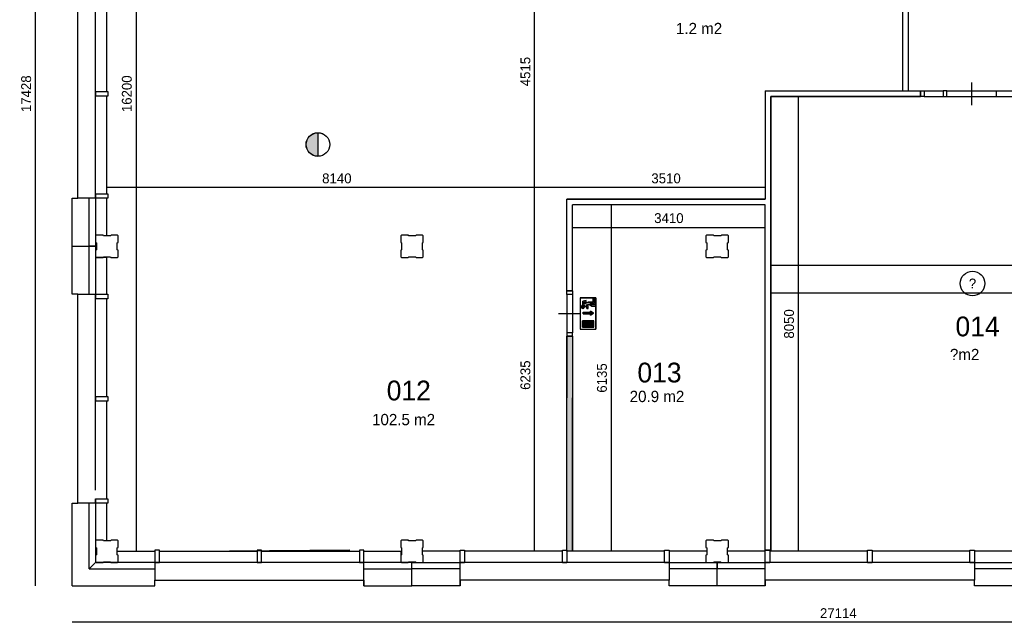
# Model space of a CAD drawing. Extents: x -1826 to 147704, y -44576 to 60962.
# Tile 1 of 75: x 74750 to 92171, y -39124 to -28454. Entities that reach past the tile are written whole.
import ezdxf

# ---------------------------------------------------------------- set-up
doc = ezdxf.new("R2010")
doc.units = 0
doc.header["$MEASUREMENT"] = 0
doc.header["$PDMODE"] = 35
doc.header["$PDSIZE"] = -0.5
doc.layers.get('0').update_dxf_attribs({"linetype": 'CONTINUOUS'})
doc.layers.get('DEFPOINTS').update_dxf_attribs({"linetype": 'CONTINUOUS'})
for name, color, linetype in [('AA$1A---_ARCEER', 252, 'CONTINUOUS'), ('AL21----_BUITENWAND', 252, 'CONTINUOUS'), ('AL22----_BINNENWAND', 252, 'CONTINUOUS'), ('AL31----_BUITENKOZIJN', 252, 'CONTINUOUS'), ('AL32----_BINNENKOZIJN', 252, 'CONTINUOUS'), ('AM$1A---_MAATVOERING', 252, 'CONTINUOUS'), ('Betonpalen', 252, 'CONTINUOUS'), ('Brandweer', 252, 'CONTINUOUS'), ('brandweer NIEUW', 252, 'CONTINUOUS'), ('LAYER01', 252, 'CONTINUOUS'), ('M2', 252, 'CONTINUOUS')]:
    doc.layers.add(name, color=color, linetype=linetype)
doc.styles.add('B-01', font='b-gbp')
doc.dimstyles.new('BBA_STAND', dxfattribs={"dimtxt": 175, "dimasz": 1, "dimexe": 1, "dimexo": 0.001, "dimgap": 75, "dimtad": 1, "dimdec": 0, "dimzin": 0, "dimdsep": 46, "dimtxsty": 'B-01', "dimblk": 'NONE', "dimblk1": 'PIJL1', "dimblk2": 'NONE', "dimcen": 1, "dimse1": 1, "dimse2": 1, "dimclrd": 256, "dimclre": 256, "dimclrt": 256, "dimadec": 4, "dimazin": 0, "dimtfac": 1, "dimtdec": 0, "dimtmove": 0, "dimatfit": 2, "dimldrblk": 'PIJL1', "dimfxl": 1, "dimtfillclr": 256, "dimtolj": 1, "dimtzin": 0, "dimarcsym": 0})

# ---------------------------------------------------------------- blocks, each defined once
blk = doc.blocks.new('*D31')
at = {"layer": 'AM$1A---_MAATVOERING', "lineweight": -2, "transparency": 16777216}
blk.add_line((102791, -39124), (75677, -39124), dxfattribs=at)
at = {"layer": 'DEFPOINTS', "color": 0, "transparency": 16777216}
for p in [(75677, -38480), (102791, -38480), (75677, -39124)]:
    blk.add_point(p, dxfattribs=at)
at = {"layer": 'AM$1A---_MAATVOERING', "transparency": 16777216, "insert": (89234, -38962), "char_height": 175, "attachment_point": 5, "style": 'B-01'}
blk.add_mtext('\\A1;27114', dxfattribs=at)
blk = doc.blocks.new('_None')
blk = doc.blocks.new('PIJL1')
at = {"color": 1, "linetype": 'ByBlock'}
blk.add_line((0, 83), (0, -83), dxfattribs=at)
blk.add_solid([(-100, 17), (-100, -17), (0, 0)], dxfattribs=at)
blk = doc.blocks.new('*D32')
at = {"layer": 'AM$1A---_MAATVOERING', "lineweight": -2, "transparency": 16777216}
blk.add_line((75027, -38480), (75027, -21052), dxfattribs=at)
at = {"layer": 'DEFPOINTS', "color": 0, "transparency": 16777216}
for p in [(75027, -21052), (75677, -21052), (75677, -38480)]:
    blk.add_point(p, dxfattribs=at)
at = {"layer": 'AM$1A---_MAATVOERING', "transparency": 16777216, "insert": (74865, -29766), "char_height": 175, "attachment_point": 5, "rotation": 90, "style": 'B-01'}
blk.add_mtext('\\A1;17428', dxfattribs=at)
blk = doc.blocks.new('*D160')
at = {"layer": 'AM$1A---_MAATVOERING', "lineweight": -2, "transparency": 16777216}
blk.add_line((88525, -29816), (88525, -37866), dxfattribs=at)
at = {"layer": 'DEFPOINTS', "color": 0, "transparency": 16777216}
for p in [(88317, -29816), (88396, -37866), (88525, -37866)]:
    blk.add_point(p, dxfattribs=at)
at = {"layer": 'AM$1A---_MAATVOERING', "transparency": 16777216, "insert": (88363, -33841), "char_height": 175, "attachment_point": 5, "rotation": 90, "style": 'B-01'}
blk.add_mtext('\\A1;8050', dxfattribs=at)
blk = doc.blocks.new('*D161')
at = {"layer": 'AM$1A---_MAATVOERING', "lineweight": -2, "transparency": 16777216}
blk.add_line((88041, -32798), (100541, -32798), dxfattribs=at)
at = {"layer": 'DEFPOINTS', "color": 0, "transparency": 16777216}
for p in [(88041, -32298), (100541, -32422), (100541, -32798)]:
    blk.add_point(p, dxfattribs=at)
at = {"layer": 'AM$1A---_MAATVOERING', "transparency": 16777216, "insert": (94291, -32635), "char_height": 175, "attachment_point": 5, "style": 'B-01'}
blk.add_mtext('\\A1;12500', dxfattribs=at)
blk = doc.blocks.new('*D162')
at = {"layer": 'AM$1A---_MAATVOERING', "lineweight": -2, "transparency": 16777216}
blk.add_line((84531, -32131), (87940, -32131), dxfattribs=at)
at = {"layer": 'DEFPOINTS', "color": 0, "transparency": 16777216}
for p in [(84531, -31731), (87940, -31731), (87940, -32131)]:
    blk.add_point(p, dxfattribs=at)
at = {"layer": 'AM$1A---_MAATVOERING', "transparency": 16777216, "insert": (86236, -31969), "char_height": 175, "attachment_point": 5, "style": 'B-01'}
blk.add_mtext('\\A1;3410', dxfattribs=at)
blk = doc.blocks.new('*D163')
at = {"layer": 'AM$1A---_MAATVOERING', "lineweight": -2, "transparency": 16777216}
blk.add_line((85214, -31731), (85214, -37866), dxfattribs=at)
at = {"layer": 'DEFPOINTS', "color": 0, "transparency": 16777216}
for p in [(85084, -31731), (85084, -37866), (85214, -37866)]:
    blk.add_point(p, dxfattribs=at)
at = {"layer": 'AM$1A---_MAATVOERING', "transparency": 16777216, "insert": (85052, -34798), "char_height": 175, "attachment_point": 5, "rotation": 90, "style": 'B-01'}
blk.add_mtext('\\A1;6135', dxfattribs=at)
blk = doc.blocks.new('*D164')
at = {"layer": 'AM$1A---_MAATVOERING', "lineweight": -2, "transparency": 16777216}
blk.add_line((83860, -37866), (83860, -31631), dxfattribs=at)
at = {"layer": 'DEFPOINTS', "color": 0, "transparency": 16777216}
for p in [(83860, -31631), (84431, -31631), (84351, -37866)]:
    blk.add_point(p, dxfattribs=at)
at = {"layer": 'AM$1A---_MAATVOERING', "transparency": 16777216, "insert": (83698, -34748), "char_height": 175, "attachment_point": 5, "rotation": 90, "style": 'B-01'}
blk.add_mtext('\\A1;6235', dxfattribs=at)
blk = doc.blocks.new('*D165')
at = {"layer": 'AM$1A---_MAATVOERING', "lineweight": -2, "transparency": 16777216}
blk.add_line((83860, -31631), (83860, -27116), dxfattribs=at)
at = {"layer": 'DEFPOINTS', "color": 0, "transparency": 16777216}
for p in [(83772, -27116), (83860, -27116), (84431, -31631)]:
    blk.add_point(p, dxfattribs=at)
at = {"layer": 'AM$1A---_MAATVOERING', "transparency": 16777216, "insert": (83698, -29373), "char_height": 175, "attachment_point": 5, "rotation": 90, "style": 'B-01'}
blk.add_mtext('\\A1;4515', dxfattribs=at)
blk = doc.blocks.new('*D166')
at = {"layer": 'AM$1A---_MAATVOERING', "lineweight": -2, "transparency": 16777216}
blk.add_line((87941, -31427), (84431, -31427), dxfattribs=at)
at = {"layer": 'DEFPOINTS', "color": 0, "transparency": 16777216}
for p in [(84431, -31427), (84431, -31631), (87941, -31631)]:
    blk.add_point(p, dxfattribs=at)
at = {"layer": 'AM$1A---_MAATVOERING', "transparency": 16777216, "insert": (86186, -31265), "char_height": 175, "attachment_point": 5, "style": 'B-01'}
blk.add_mtext('\\A1;3510', dxfattribs=at)
blk = doc.blocks.new('*D167')
at = {"layer": 'AM$1A---_MAATVOERING', "lineweight": -2, "transparency": 16777216}
blk.add_line((84431, -31427), (76291, -31427), dxfattribs=at)
at = {"layer": 'DEFPOINTS', "color": 0, "transparency": 16777216}
for p in [(76291, -31427), (84431, -31631), (76291, -31747)]:
    blk.add_point(p, dxfattribs=at)
at = {"layer": 'AM$1A---_MAATVOERING', "transparency": 16777216, "insert": (80361, -31265), "char_height": 175, "attachment_point": 5, "style": 'B-01'}
blk.add_mtext('\\A1;8140', dxfattribs=at)
blk = doc.blocks.new('*D169')
at = {"layer": 'AM$1A---_MAATVOERING', "lineweight": -2, "transparency": 16777216}
blk.add_line((76808, -21666), (76808, -37866), dxfattribs=at)
at = {"layer": 'DEFPOINTS', "color": 0, "transparency": 16777216}
for p in [(76825, -21666), (76808, -37866), (76808, -37866)]:
    blk.add_point(p, dxfattribs=at)
at = {"layer": 'AM$1A---_MAATVOERING', "transparency": 16777216, "insert": (76646, -29766), "char_height": 175, "attachment_point": 5, "rotation": 90, "style": 'B-01'}
blk.add_mtext('\\A1;16200', dxfattribs=at)
blk = doc.blocks.new('*D255')
at = {"layer": 'AA$1A---_ARCEER', "lineweight": -2, "transparency": 16777216}
blk.add_line((88041, -33288), (95175, -33288), dxfattribs=at)
at = {"layer": 'DEFPOINTS', "color": 0, "transparency": 16777216}
for p in [(88041, -33288), (95175, -33288), (95175, -33288)]:
    blk.add_point(p, dxfattribs=at)
at = {"layer": 'AA$1A---_ARCEER', "transparency": 16777216, "insert": (91608, -33126), "char_height": 175, "attachment_point": 5, "style": 'B-01'}
blk.add_mtext('\\A1;?', dxfattribs=at)

msp = doc.modelspace()

# ---------------------------------------------------------------- hatches: boundary and pattern name
at = {"layer": 'AA$1A---_ARCEER'}
msp.add_hatch(color=256, dxfattribs=at).paths.add_polyline_path([(84530.7, -34057.3), (84430.7, -34057.3), (84430.7, -35151.9), (84430.7, -37866), (84530.7, -37866), (84530.7, -35151.9)])
at = {"layer": 'Brandweer'}
for points in [[(84805.8, -33454.1), (84737.3, -33485.2), (84737.3, -33458.3), (84774.3, -33449.1), (84774.3, -33425.2), (84714.2, -33440.3), (84714.2, -33501.2), (84720.1, -33501.7), (84722.5, -33502.2), (84725.1, -33502.9), (84727.8, -33503.9), (84731.3, -33505.6), (84734.1, -33507.2), (84735.9, -33508.5), (84738.2, -33510.4), (84740.1, -33512.2), (84742.6, -33515), (84744.6, -33517.8), (84746.3, -33520.8), (84747.7, -33523.7), (84749.1, -33527.8), (84749.7, -33530.8), (84750.4, -33532.7), (84783.6, -33532.7), (84783.6, -33565.1), (84806.7, -33565.1), (84806.7, -33509.6), (84773.1, -33509.6), (84820.2, -33488.2), (84871.4, -33528.1), (84940.8, -33528.1), (84940.8, -33505), (84879.4, -33505), (84843.7, -33477.3), (84917.7, -33477.3), (84917.7, -33389.4), (84894.6, -33389.4), (84894.6, -33454.1)], [(84686.5, -33539), (84686.5, -33539.1), (84687.6, -33545.2), (84687.6, -33545.3), (84689.2, -33549.3), (84689.2, -33549.4), (84690.2, -33551.3), (84690.4, -33551.5), (84692, -33554), (84692.2, -33554.2), (84693.8, -33556.2), (84693.9, -33556.3), (84697.2, -33559.2), (84697.4, -33559.4), (84700.7, -33561.6), (84700.9, -33561.7), (84705.1, -33563.5), (84705.2, -33563.6), (84710.8, -33564.9), (84711, -33564.9), (84715, -33565.1), (84715.2, -33565.1), (84718.5, -33564.8), (84718.7, -33564.7), (84724.2, -33563.3), (84724.4, -33563.2), (84727.6, -33561.7), (84727.8, -33561.5), (84732, -33558.7), (84732.1, -33558.6), (84736.2, -33554.3), (84736.3, -33554.2), (84738.1, -33551.5), (84738.2, -33551.3), (84740.2, -33547.1), (84740.2, -33546.9), (84741.4, -33542.7), (84741.5, -33542.6), (84741.9, -33536), (84741.9, -33535.9), (84740.9, -33530), (84740.9, -33529.8), (84739.4, -33525.7), (84739.3, -33525.6), (84737.6, -33522.5), (84737.5, -33522.3), (84735.2, -33519.3), (84735.1, -33519.1), (84731.8, -33515.9), (84727.9, -33513.2), (84727.7, -33513.1), (84724.6, -33511.6), (84724.5, -33511.6), (84720.4, -33510.3), (84720.2, -33510.3), (84717.6, -33509.8), (84717.4, -33509.8), (84712.9, -33509.7), (84712.9, -33509.7), (84710.1, -33509.9), (84705.6, -33511), (84705.4, -33511.1), (84700.4, -33513.3), (84700.3, -33513.4), (84696.5, -33516), (84696.4, -33516.1), (84694.1, -33518.3), (84693.9, -33518.5), (84691.1, -33522.1), (84691, -33522.2), (84688.9, -33525.9), (84688.9, -33526.1), (84687.1, -33531.6), (84687.1, -33531.7)], [(84846.6, -33612.2), (84846.6, -33635.3), (84717.1, -33635.3), (84717.1, -33663.1), (84846.6, -33663.1), (84846.6, -33686.2), (84902.1, -33649.2)], [(84705, -33787.1), (84705, -33898), (84908.4, -33898), (84908.4, -33787.1)]]:
    msp.add_hatch(color=256, dxfattribs=at).paths.add_polyline_path(points)
at = {"layer": 'brandweer NIEUW'}
msp.add_hatch(color=256, dxfattribs=at).paths.add_polyline_path([(80026.3, -30872.7), (80026.3, -30456.2, 1)])

# ---------------------------------------------------------------- linework, layer by layer
at = {"layer": 'AA$1A---_ARCEER'}
for p, q in [((90371, -28064), (90371, -29716)), ((87940.7, -29716), (87940.7, -31630.7)), ((77751, -37866), (80590.9, -37840.3))]:
    msp.add_line(p, q, dxfattribs=at)
msp.add_circle((91607.8, -33125.5), 217.2, dxfattribs=at)
at = {"layer": 'AL21----_BUITENWAND'}
for p, q in [((75676.7, -32466), (75676.7, -31616)), ((75976.7, -32466), (75976.7, -31616)), ((76090.7, -31536), (76090.7, -32466)), ((76290.7, -32281), (76290.7, -31616)), ((75676.7, -32466), (75976.7, -32466)), ((75676.7, -33316), (75676.7, -32466)), ((75976.7, -32466), (76090.7, -32466)), ((76090.7, -32466), (75976.7, -32466)), ((75976.7, -33316), (75976.7, -32466)), ((76090.7, -32466), (76090.7, -33396)), ((76290.7, -32666), (76090.7, -32666)), ((76290.7, -33316), (76290.7, -32666)), ((75676.7, -38479.9), (75676.7, -37016)), ((75976.7, -38179.9), (75976.7, -37016)), ((76090.7, -36936), (76090.7, -38065.9)), ((76290.7, -37681), (76290.7, -37016)), ((76475.8, -37866), (77140.7, -37866)), ((80840.7, -37866), (81490.7, -37866)), ((81490.7, -37866), (81490.7, -38066)), ((82540.7, -37866), (81875.8, -37866)), ((86905.8, -37866), (86240.7, -37866)), ((87940.7, -37866), (87275.8, -37866)), ((92305.8, -37866), (91640.7, -37866)), ((76090.7, -38065.9), (75976.7, -38179.9)), ((76090.8, -38066), (75976.8, -38180)), ((77220.7, -38066), (76090.8, -38066)), ((81690.7, -38066), (80760.7, -38066)), ((81690.7, -38180), (81690.7, -38066)), ((81690.7, -38180), (81690.7, -38066)), ((81690.7, -38066), (82620.7, -38066)), ((86160.7, -38066), (87090.7, -38066)), ((87090.7, -38066), (88020.7, -38066)), ((87090.7, -38180), (87090.7, -38066)), ((87090.7, -38066), (87090.7, -38180)), ((91560.7, -38066), (93340.7, -38066)), ((75976.8, -38180), (77140.7, -38180)), ((80840.7, -38180), (81690.7, -38180)), ((81690.7, -38480), (81690.7, -38180)), ((82540.7, -38180), (81690.7, -38180)), ((87090.7, -38180), (86240.7, -38180)), ((87090.7, -38480), (87090.7, -38180)), ((87090.7, -38480), (87090.7, -38180)), ((87940.7, -38180), (87090.7, -38180)), ((93340.7, -38180), (91640.7, -38180)), ((75676.8, -38480), (77140.7, -38480)), ((80840.7, -38480), (81690.7, -38480)), ((82540.7, -38480), (81690.7, -38480)), ((87090.7, -38480), (86240.7, -38480)), ((87940.7, -38480), (87090.7, -38480)), ((92490.7, -38480), (91640.7, -38480))]:
    msp.add_line(p, q, dxfattribs=at)
at = {"layer": 'AL22----_BINNENWAND'}
for p, q in [((90690.7, -29716), (90690.7, -29816)), ((84530.7, -33257.3), (84430.7, -33257.3)), ((84530.7, -34057.3), (84430.7, -34057.3)), ((84530.7, -37866), (84430.7, -37866)), ((88040.7, -37846), (87940.7, -37846))]:
    msp.add_line(p, q, dxfattribs=at)
for points in [[(90471, -28064), (90471, -29716)], [(87940.7, -29716), (90690.7, -29716)], [(88040.7, -37846), (88040.7, -29816), (90690.7, -29816)], [(90690.7, -29816), (88040.7, -29816)], [(88040.7, -29816), (88040.7, -37846)], [(84430.7, -33257.3), (84430.7, -31630.7)], [(84430.7, -31630.7), (87940.9, -31630.7)], [(87940.9, -31630.7), (84430.7, -31630.7)], [(84530.7, -33257.3), (84530.7, -31730.7)], [(87940.4, -31730.7), (84530.7, -31730.7)], [(87940.7, -37846), (87940.7, -31730.7)], [(84430.7, -35151.9), (84430.7, -34057.3)], [(84430.7, -34057.3), (84430.7, -35151.9)], [(84530.7, -34057.3), (84530.7, -35151.9)], [(84530.7, -34057.3), (84530.7, -35151.9)], [(84430.7, -37866), (84430.7, -35151.9)], [(84430.7, -37866), (84430.7, -35151.9)], [(84530.7, -37866), (84530.7, -35151.9)], [(84530.7, -35151.9), (84530.7, -37866)]]:
    msp.add_lwpolyline(points, dxfattribs=at)
at = {"layer": 'AL31----_BUITENKOZIJN'}
for p, q in [((75776.7, -31616), (75776.7, -27916)), ((76090.7, -29726), (76090.7, -27996)), ((76290.7, -29726), (76290.7, -27996)), ((76090.7, -29806), (76090.7, -29726)), ((76090.7, -29726), (76310.7, -29726)), ((76090.7, -29726), (76090.7, -29806)), ((76310.7, -29726), (76310.7, -29806)), ((76310.7, -29806), (76090.7, -29806)), ((76090.7, -31536), (76090.7, -29806)), ((76290.7, -31536), (76290.7, -29806)), ((75676.7, -31616), (75776.7, -31616)), ((76090.7, -31616), (75776.7, -31616)), ((76090.7, -31616), (76090.7, -31536)), ((76090.7, -31536), (76310.7, -31536)), ((76310.7, -31616), (76090.7, -31616)), ((76310.7, -31536), (76310.7, -31616)), ((75776.7, -33316), (75676.7, -33316)), ((75776.7, -37016), (75776.7, -33316)), ((75776.7, -33316), (76090.7, -33316)), ((76090.7, -33396), (76090.7, -33316)), ((76090.7, -33316), (76310.7, -33316)), ((76090.7, -35126), (76090.7, -33396)), ((76310.7, -33396), (76090.7, -33396)), ((76290.7, -35126), (76290.7, -33396)), ((76310.7, -33316), (76310.7, -33396)), ((76090.7, -35206), (76090.7, -35126)), ((76090.7, -35126), (76310.7, -35126)), ((76090.7, -35126), (76090.7, -35206)), ((76310.7, -35126), (76310.7, -35206)), ((76090.7, -36786.4), (76090.7, -35206)), ((76310.7, -35206), (76090.7, -35206)), ((76290.7, -36936), (76290.7, -35206)), ((75676.7, -37016), (75776.7, -37016)), ((76090.7, -37016), (75776.7, -37016)), ((76090.7, -37016), (76090.7, -36936)), ((76090.7, -36936), (76310.7, -36936)), ((76310.7, -37016), (76090.7, -37016)), ((76310.7, -36936), (76310.7, -37016)), ((77220.7, -37846), (77140.7, -37846)), ((77140.7, -37846), (77140.7, -38066)), ((77220.7, -38066), (77220.7, -37846)), ((77220.7, -37866), (78950.7, -37866)), ((79030.7, -37846), (78950.7, -37846)), ((78950.7, -37846), (78950.7, -38066)), ((79030.7, -38066), (79030.7, -37846)), ((79030.7, -37866), (80760.7, -37866)), ((80840.7, -37846), (80760.7, -37846)), ((80760.7, -37846), (80760.7, -38066)), ((80840.7, -38066), (80840.7, -37846)), ((82540.7, -38066), (82540.7, -37846)), ((82540.7, -37846), (82620.7, -37846)), ((82620.7, -37846), (82620.7, -38066)), ((84350.7, -37866), (82620.7, -37866)), ((84350.7, -38066), (84350.7, -37846)), ((84350.7, -37846), (84430.7, -37846)), ((84430.7, -37846), (84430.7, -38066)), ((86160.7, -37866), (84430.7, -37866)), ((86160.7, -38066), (86160.7, -37846)), ((86160.7, -37846), (86240.7, -37846)), ((86240.7, -37846), (86240.7, -38066)), ((87940.7, -38066), (87940.7, -37846)), ((87940.7, -37846), (88020.7, -37846)), ((88020.7, -37846), (88020.7, -38066)), ((89750.7, -37866), (88020.7, -37866)), ((89750.7, -38066), (89750.7, -37846)), ((89750.7, -37846), (89830.7, -37846)), ((89830.7, -37846), (89830.7, -38066)), ((91560.7, -37866), (89830.7, -37866)), ((91560.7, -38066), (91560.7, -37846)), ((91560.7, -37846), (91640.7, -37846)), ((91640.7, -37846), (91640.7, -38066)), ((77140.7, -38066), (77140.7, -38380)), ((77140.7, -38066), (77220.7, -38066)), ((78950.7, -38066), (77220.7, -38066)), ((78950.7, -38066), (79030.7, -38066)), ((79030.7, -38066), (78950.7, -38066)), ((80760.7, -38066), (79030.7, -38066)), ((80760.7, -38066), (80840.7, -38066)), ((80840.7, -38480), (80840.7, -38066)), ((82540.7, -38480), (82540.7, -38066)), ((82620.7, -38066), (82540.7, -38066)), ((84350.7, -38066), (82620.7, -38066)), ((84430.7, -38066), (84350.7, -38066)), ((84350.7, -38066), (84430.7, -38066)), ((86160.7, -38066), (84430.7, -38066)), ((86240.7, -38066), (86160.7, -38066)), ((86240.7, -38066), (86240.7, -38380)), ((87940.7, -38480), (87940.7, -38066)), ((88020.7, -38066), (87940.7, -38066)), ((89750.7, -38066), (88020.7, -38066)), ((89830.7, -38066), (89750.7, -38066)), ((89750.7, -38066), (89830.7, -38066)), ((91560.7, -38066), (89830.7, -38066)), ((91640.7, -38066), (91560.7, -38066)), ((91640.7, -38066), (91640.7, -38380)), ((77140.7, -38380), (80840.7, -38380)), ((77140.7, -38480), (77140.7, -38380)), ((80840.7, -38380), (80840.7, -38480)), ((86240.7, -38380), (82540.7, -38380)), ((82540.7, -38380), (82540.7, -38480)), ((86240.7, -38480), (86240.7, -38380)), ((91640.7, -38380), (87940.7, -38380)), ((87940.7, -38380), (87940.7, -38480)), ((91640.7, -38480), (91640.7, -38380))]:
    msp.add_line(p, q, dxfattribs=at)
at = {"layer": 'AL32----_BINNENKOZIJN'}
for points in [[(91593.2, -29966), (91593.2, -29766), (91593.2, -29566)], [(90750.4, -29716.2), (91091.7, -29716.2)], [(91155.5, -29716.2), (92905.8, -29716.2)], [(92030.7, -29815), (92030.7, -29766), (92030.7, -29716)], [(90750.4, -29815.2), (91091.7, -29815.2)], [(91155.5, -29815.2), (92905.8, -29815.2)], [(84430.4, -33317.3), (84430.7, -33997.6)], [(84530.4, -33317.3), (84530.4, -33997.6)], [(84280.5, -33657.6), (84480.5, -33657.6), (84680.5, -33657.6)]]:
    msp.add_lwpolyline(points, dxfattribs=at)
for points in [[(90690.7, -29716.2), (90750.4, -29716.2), (90750.4, -29815.2), (90690.7, -29815.2)], [(91155.5, -29716.2), (91091.7, -29716.2), (91091.7, -29815.2), (91155.5, -29815.2)], [(84530.4, -33257.3), (84530.4, -33317.3), (84430.4, -33317.3), (84430.4, -33257.3)], [(84530.4, -34057.3), (84530.4, -33997.6), (84430.7, -33997.6), (84430.7, -34057.3)]]:
    msp.add_lwpolyline(points, close=True, dxfattribs=at)
at = {"layer": 'Betonpalen'}
for points in [[(76106.4, -32266.9), (76091.4, -32281.9), (76091.4, -32396.9), (76106.4, -32404.9), (76106.4, -32529.9), (76091.4, -32534.9), (76091.4, -32651.9), (76106.4, -32666.9), (76225.4, -32666.9), (76233.4, -32651.9), (76358.4, -32651.9), (76363.4, -32666.9), (76476.4, -32666.9), (76491.4, -32651.9), (76491.4, -32536.9), (76476.4, -32528.9), (76476.4, -32403.9), (76491.4, -32398.9), (76491.4, -32281.9), (76476.4, -32266.9), (76365.4, -32266.9), (76357.4, -32281.9), (76232.4, -32281.9), (76227.4, -32266.9), (76106.4, -32266.9)], [(81505.8, -32266.7), (81490.8, -32281.7), (81490.8, -32396.7), (81505.8, -32404.7), (81505.8, -32529.7), (81490.8, -32534.7), (81490.8, -32651.7), (81505.8, -32666.7), (81624.8, -32666.7), (81632.8, -32651.7), (81757.8, -32651.7), (81762.8, -32666.7), (81875.8, -32666.7), (81890.8, -32651.7), (81890.8, -32536.7), (81875.8, -32528.7), (81875.8, -32403.7), (81890.8, -32398.7), (81890.8, -32281.7), (81875.8, -32266.7), (81764.8, -32266.7), (81756.8, -32281.7), (81631.8, -32281.7), (81626.8, -32266.7), (81505.8, -32266.7)], [(86905.8, -32266.6), (86890.8, -32281.6), (86890.8, -32396.6), (86905.8, -32404.6), (86905.8, -32529.6), (86890.8, -32534.6), (86890.8, -32651.6), (86905.8, -32666.6), (87024.8, -32666.6), (87032.8, -32651.6), (87157.8, -32651.6), (87162.8, -32666.6), (87275.8, -32666.6), (87290.8, -32651.6), (87290.8, -32536.6), (87275.8, -32528.6), (87275.8, -32403.6), (87290.8, -32398.6), (87290.8, -32281.6), (87275.8, -32266.6), (87164.8, -32266.6), (87156.8, -32281.6), (87031.8, -32281.6), (87026.8, -32266.6), (86905.8, -32266.6)], [(76106.8, -37666.9), (76091.8, -37681.9), (76091.8, -37796.9), (76106.8, -37804.9), (76106.8, -37929.9), (76091.8, -37934.9), (76091.8, -38051.9), (76106.8, -38066.9), (76225.8, -38066.9), (76233.8, -38051.9), (76358.8, -38051.9), (76363.8, -38066.9), (76476.8, -38066.9), (76491.8, -38051.9), (76491.8, -37936.9), (76476.8, -37928.9), (76476.8, -37803.9), (76491.8, -37798.9), (76491.8, -37681.9), (76476.8, -37666.9), (76365.8, -37666.9), (76357.8, -37681.9), (76232.8, -37681.9), (76227.8, -37666.9), (76106.8, -37666.9)], [(81505.8, -37666.7), (81490.8, -37681.7), (81490.8, -37796.7), (81505.8, -37804.7), (81505.8, -37929.7), (81490.8, -37934.7), (81490.8, -38051.7), (81505.8, -38066.7), (81624.8, -38066.7), (81632.8, -38051.7), (81757.8, -38051.7), (81762.8, -38066.7), (81875.8, -38066.7), (81890.8, -38051.7), (81890.8, -37936.7), (81875.8, -37928.7), (81875.8, -37803.7), (81890.8, -37798.7), (81890.8, -37681.7), (81875.8, -37666.7), (81764.8, -37666.7), (81756.8, -37681.7), (81631.8, -37681.7), (81626.8, -37666.7), (81505.8, -37666.7)], [(86905.8, -37666.6), (86890.8, -37681.6), (86890.8, -37796.6), (86905.8, -37804.6), (86905.8, -37929.6), (86890.8, -37934.6), (86890.8, -38051.6), (86905.8, -38066.6), (87024.8, -38066.6), (87032.8, -38051.6), (87157.8, -38051.6), (87162.8, -38066.6), (87275.8, -38066.6), (87290.8, -38051.6), (87290.8, -37936.6), (87275.8, -37928.6), (87275.8, -37803.6), (87290.8, -37798.6), (87290.8, -37681.6), (87275.8, -37666.6), (87164.8, -37666.6), (87156.8, -37681.6), (87031.8, -37681.6), (87026.8, -37666.6), (86905.8, -37666.6)]]:
    msp.add_lwpolyline(points, dxfattribs=at)
at = {"layer": 'Brandweer'}
for p, q in [((84668, -33380.1), (84945.4, -33380.1)), ((84668, -33380.1), (84668, -33935)), ((84714.2, -33440.3), (84774.3, -33425.2)), ((84714.2, -33501.2), (84714.2, -33440.3)), ((84774.3, -33449.1), (84774.3, -33425.2)), ((84894.6, -33389.4), (84917.7, -33389.4)), ((84894.6, -33454.1), (84894.6, -33389.4)), ((84917.7, -33389.4), (84917.7, -33477.3)), ((84945.4, -33380.1), (84945.4, -33935)), ((84737.3, -33458.3), (84774.3, -33449.1)), ((84737.3, -33485.2), (84805.8, -33454.1)), ((84737.3, -33458.3), (84737.3, -33485.2)), ((84750, -33532.7), (84783.6, -33532.7)), ((84773.1, -33509.6), (84820.2, -33488.2)), ((84773.1, -33509.6), (84806.7, -33509.6)), ((84783.6, -33565.1), (84783.6, -33532.7)), ((84806.7, -33565.1), (84783.6, -33565.1)), ((84805.8, -33454.1), (84894.6, -33454.1)), ((84806.7, -33565.1), (84806.7, -33509.6)), ((84820, -33488.1), (84871.4, -33528.1)), ((84917.7, -33477.3), (84843.7, -33477.3)), ((84843.7, -33477.3), (84879.4, -33505)), ((84846.6, -33612.2), (84846.6, -33635.3)), ((84902.1, -33649.2), (84846.6, -33612.2)), ((84871.4, -33528.1), (84940.8, -33528.1)), ((84940.8, -33505), (84879.4, -33505)), ((84940.8, -33528.1), (84940.8, -33505)), ((84705, -33787.1), (84908.4, -33787.1)), ((84705, -33898), (84705, -33787.1)), ((84717.1, -33635.3), (84846.6, -33635.3)), ((84717.1, -33663.1), (84846.6, -33663.1)), ((84846.6, -33686.2), (84902.1, -33649.2)), ((84846.6, -33663.1), (84846.6, -33686.2)), ((84908.4, -33898), (84908.4, -33787.1)), ((84668, -33935), (84945.4, -33935)), ((84705, -33898), (84908.4, -33898))]:
    msp.add_line(p, q, dxfattribs=at)
for points in [[(84945.4, -33380.1), (84668, -33380.1), (84668, -33935), (84945.4, -33935), (84945.4, -33380.1)], [(84917.7, -33389.4), (84894.6, -33389.4), (84894.6, -33454.1), (84805.8, -33454.1), (84737.3, -33485.2), (84737.3, -33458.3), (84774.3, -33449.1), (84774.3, -33425.2), (84714.2, -33440.3), (84714.2, -33501.2), (84720.1, -33501.7), (84722.5, -33502.2), (84725.1, -33502.9), (84727.8, -33503.9), (84731.3, -33505.6), (84734.1, -33507.2), (84735.9, -33508.5), (84738.2, -33510.4), (84740.1, -33512.2), (84742.6, -33515), (84744.6, -33517.8), (84746.3, -33520.8), (84747.7, -33523.7), (84749.1, -33527.8), (84749.7, -33530.8), (84750.4, -33532.7), (84783.6, -33532.7), (84783.6, -33565.1), (84806.7, -33565.1), (84806.7, -33509.6), (84773.1, -33509.6), (84820.2, -33488.2), (84871.4, -33528.1), (84940.8, -33528.1), (84940.8, -33505), (84879.4, -33505), (84843.7, -33477.3), (84917.7, -33477.3), (84917.7, -33389.4)], [(84694.6, -33557), (84695.6, -33557.9), (84696.6, -33558.8), (84697.7, -33559.6), (84698.8, -33560.4), (84700, -33561.2), (84701.1, -33561.8), (84702.4, -33562.4), (84703.6, -33563), (84704.9, -33563.5), (84706.2, -33563.9), (84707.5, -33564.3), (84708.8, -33564.6), (84710.1, -33564.8), (84711.5, -33565), (84712.9, -33565.1), (84714.2, -33565.1), (84715.6, -33565.1), (84716.9, -33565), (84718.3, -33564.8), (84719.6, -33564.6), (84721, -33564.3), (84722.3, -33563.9), (84723.6, -33563.5), (84724.8, -33563), (84726.1, -33562.4), (84727.3, -33561.8), (84728.5, -33561.2), (84729.6, -33560.4), (84730.7, -33559.6), (84731.8, -33558.8), (84732.8, -33557.9), (84733.8, -33557), (84734.8, -33556), (84735.7, -33555), (84736.5, -33553.9), (84737.3, -33552.8), (84738, -33551.6), (84738.7, -33550.4), (84739.3, -33549.2), (84739.9, -33548), (84740.3, -33546.7), (84740.8, -33545.4), (84741.1, -33544.1), (84741.4, -33542.8), (84741.7, -33541.4), (84741.8, -33540.1), (84741.9, -33538.7), (84742, -33537.4), (84741.9, -33536), (84741.8, -33534.6), (84741.7, -33533.3), (84741.4, -33531.9), (84741.1, -33530.6), (84740.8, -33529.3), (84740.3, -33528), (84739.9, -33526.7), (84739.3, -33525.5), (84738.7, -33524.3), (84738, -33523.1), (84737.3, -33521.9), (84736.5, -33520.8), (84735.7, -33519.8), (84734.8, -33518.7), (84733.8, -33517.7), (84732.8, -33516.8), (84731.8, -33515.9), (84730.7, -33515.1), (84729.6, -33514.3), (84728.5, -33513.6), (84727.3, -33512.9), (84726.1, -33512.3), (84724.8, -33511.7), (84723.6, -33511.2), (84722.3, -33510.8), (84721, -33510.5), (84719.6, -33510.2), (84718.3, -33509.9), (84716.9, -33509.8), (84715.6, -33509.7), (84714.2, -33509.6), (84712.9, -33509.7), (84711.5, -33509.8), (84710.1, -33509.9), (84708.8, -33510.2), (84707.5, -33510.5), (84706.2, -33510.8), (84704.9, -33511.2), (84703.6, -33511.7), (84702.4, -33512.3), (84701.1, -33512.9), (84700, -33513.6), (84698.8, -33514.3), (84697.7, -33515.1), (84696.6, -33515.9), (84695.6, -33516.8), (84694.6, -33517.7), (84693.7, -33518.7), (84692.8, -33519.8), (84691.9, -33520.8), (84691.1, -33522), (84690.4, -33523.1), (84689.7, -33524.3), (84689.1, -33525.5), (84688.6, -33526.7), (84688.1, -33528), (84687.7, -33529.3), (84687.3, -33530.6), (84687, -33532), (84686.8, -33533.3), (84686.6, -33534.6), (84686.5, -33536), (84686.5, -33537.4), (84686.5, -33538.7), (84686.6, -33540.1), (84686.8, -33541.4), (84687, -33542.8), (84687.3, -33544.1), (84687.7, -33545.4), (84688.1, -33546.7), (84688.6, -33548), (84689.1, -33549.2), (84689.7, -33550.4), (84690.4, -33551.6), (84691.1, -33552.8), (84691.9, -33553.9), (84692.8, -33555), (84693.7, -33556), (84694.6, -33557)], [(84710.1, -33509.9), (84705.5, -33511), (84700.4, -33513.3), (84696.5, -33516), (84694, -33518.4), (84691, -33522.1), (84688.9, -33526), (84687.1, -33531.7), (84686.5, -33539), (84687.6, -33545.2), (84689.2, -33549.3), (84690.3, -33551.5), (84692.1, -33554.1), (84693.9, -33556.2), (84697.3, -33559.3), (84700.8, -33561.7), (84705.1, -33563.6), (84710.9, -33564.9), (84715.1, -33565.1), (84718.6, -33564.8), (84724.3, -33563.2), (84727.7, -33561.6), (84732.1, -33558.6), (84736.2, -33554.2), (84738.1, -33551.4), (84740.2, -33547), (84741.4, -33542.7), (84741.9, -33536), (84740.9, -33529.9), (84739.4, -33525.7), (84737.6, -33522.4), (84735.2, -33519.2), (84731.8, -33515.9), (84727.8, -33513.2), (84724.5, -33511.6), (84720.3, -33510.3), (84717.5, -33509.8), (84712.9, -33509.7), (84710.1, -33509.9)], [(84714.2, -33501.2), (84714.6, -33501.3), (84715, -33501.3), (84715.4, -33501.3), (84715.8, -33501.3), (84716.3, -33501.3), (84716.7, -33501.3), (84717.1, -33501.4), (84717.5, -33501.4), (84717.9, -33501.4), (84718.3, -33501.5), (84718.7, -33501.5), (84719.1, -33501.6), (84719.5, -33501.6), (84719.9, -33501.7), (84720.3, -33501.8), (84720.7, -33501.8), (84721.1, -33501.9), (84721.5, -33502), (84721.9, -33502.1), (84722.3, -33502.2), (84722.7, -33502.3), (84723.1, -33502.4), (84723.5, -33502.5), (84723.9, -33502.6), (84724.3, -33502.7), (84724.6, -33502.8), (84725, -33502.9), (84725.4, -33503), (84725.8, -33503.2), (84726.2, -33503.3), (84726.6, -33503.4), (84727, -33503.6), (84727.3, -33503.7), (84727.7, -33503.9), (84728.1, -33504), (84728.5, -33504.2), (84728.8, -33504.3), (84729.2, -33504.5), (84729.6, -33504.7), (84730, -33504.9), (84730.3, -33505), (84730.7, -33505.2), (84731, -33505.4), (84731.4, -33505.6), (84731.8, -33505.8), (84732.1, -33506), (84732.5, -33506.2), (84732.8, -33506.4), (84733.2, -33506.6), (84733.5, -33506.8), (84733.9, -33507), (84734.2, -33507.3), (84734.5, -33507.5), (84734.9, -33507.7), (84735.2, -33508), (84735.5, -33508.2), (84735.9, -33508.4), (84736.2, -33508.7), (84736.5, -33508.9), (84736.8, -33509.2), (84737.1, -33509.4), (84737.4, -33509.7), (84737.8, -33510), (84738.1, -33510.2), (84738.4, -33510.5), (84738.7, -33510.8), (84739, -33511.1), (84739.3, -33511.3), (84739.6, -33511.6), (84739.8, -33511.9), (84740.1, -33512.2), (84740.4, -33512.5), (84740.7, -33512.8), (84741, -33513.1), (84741.2, -33513.4), (84741.5, -33513.7), (84741.8, -33514), (84742, -33514.3), (84742.3, -33514.6), (84742.5, -33515), (84742.8, -33515.3), (84743, -33515.6), (84743.3, -33515.9), (84743.5, -33516.3), (84743.8, -33516.6), (84744, -33516.9), (84744.2, -33517.3), (84744.4, -33517.6), (84744.7, -33517.9), (84744.9, -33518.3), (84745.1, -33518.6), (84745.3, -33519), (84745.5, -33519.3), (84745.7, -33519.7), (84745.9, -33520), (84746.1, -33520.4), (84746.3, -33520.8), (84746.5, -33521.1), (84746.7, -33521.5), (84746.8, -33521.9), (84747, -33522.2), (84747.2, -33522.6), (84747.3, -33523), (84747.5, -33523.3), (84747.7, -33523.7), (84747.8, -33524.1), (84748, -33524.5), (84748.1, -33524.9), (84748.2, -33525.2), (84748.4, -33525.6), (84748.5, -33526), (84748.6, -33526.4), (84748.7, -33526.8), (84748.9, -33527.2), (84749, -33527.6), (84749.1, -33528), (84749.2, -33528.3), (84749.3, -33528.7), (84749.4, -33529.1), (84749.5, -33529.5), (84749.6, -33529.9), (84749.6, -33530.3), (84749.7, -33530.7), (84749.8, -33531.1), (84749.9, -33531.5), (84749.9, -33531.9), (84750, -33532.3), (84750, -33532.7)], [(84717.1, -33663.1), (84717.1, -33635.3), (84846.6, -33635.3), (84846.6, -33612.2), (84902.1, -33649.2), (84846.6, -33686.2), (84846.6, -33663.1), (84717.1, -33663.1)], [(84908.4, -33787.1), (84705, -33787.1), (84705, -33898), (84908.4, -33898), (84908.4, -33787.1)]]:
    msp.add_lwpolyline(points, dxfattribs=at)
msp.add_lwpolyline([(84714.2, -33501.2), (84720.9, -33501.9), (84730.9, -33505.3), (84736.3, -33508.8), (84740.3, -33512.3), (84745, -33518.5), (84748.1, -33524.9), (84749.5, -33529.7), (84750.4, -33532.7), (84783.6, -33532.7), (84783.6, -33565.1), (84806.7, -33565.1), (84806.7, -33509.6), (84773.1, -33509.6), (84820.2, -33488.2), (84871.4, -33528.1), (84940.8, -33528.1), (84940.8, -33505), (84879.4, -33505), (84843.7, -33477.3), (84917.7, -33477.3), (84917.7, -33389.4), (84894.6, -33389.4), (84894.6, -33454.1), (84805.8, -33454.1), (84737.3, -33485.2), (84737.3, -33458.3), (84774.3, -33449.1), (84774.3, -33425.2), (84714.2, -33440.3)], close=True, dxfattribs=at)
at = {"layer": 'brandweer NIEUW'}
msp.add_line((80026.3, -30455), (80026.3, -30873.9), dxfattribs=at)
for radius in [209.5, 208.2]:
    msp.add_circle((80026.3, -30664.5), radius, dxfattribs=at)

# ---------------------------------------------------------------- texts
at = {"layer": 'LAYER01', "style": 'B-01'}
for s, p in [('014', (91306.7, -34061)), ('013', (85679.2, -34876.8)), ('012', (81243.4, -35194.8))]:
    msp.add_text(s, height=350, rotation=0, dxfattribs=at).set_placement(p)
at = {"layer": 'M2', "char_height": 200, "width": 1805, "attachment_point": 1, "rotation": 360, "style": 'B-01'}
for s, insert in [('1.2 m2', (86361.3, -28510.5)), (' ?m2', (91134.3, -34282.5)), ('20.9 m2', (85542.3, -35024.5)), ('102.5 m2', (80984.3, -35434.5))]:
    msp.add_mtext(s, dxfattribs=dict(at, insert=insert))

# ---------------------------------------------------------------- dimensions: what is measured, and where the dimension line sits
at = {"layer": 'AA$1A---_ARCEER'}
dim = msp.add_linear_dim(base=(95175, -33288), p1=(88040.7, -33288), p2=(95175, -33288), text='?', dimstyle='BBA_STAND', dxfattribs=at)
dim.commit()
dim.dimension.update_dxf_attribs({"geometry": '*D255', "text_midpoint": (91607.8, -33125.5)})
at = {"layer": 'AM$1A---_MAATVOERING'}
for base, p1, p2, angle, picture, middle in [((75027, -21052.1), (75676.8, -38480), (75676.7, -21052.1), 270, '*D32', (74864.5, -29766)), ((76808.2, -37866), (76825.3, -21666), (76808.2, -37866), 270, '*D169', (76645.7, -29766)), ((88525.3, -37866), (88316.7, -29816), (88396.3, -37866), 270, '*D160', (88362.8, -33841)), ((84430.7, -31427.5), (87940.7, -31630.7), (84430.7, -31630.7), 360, '*D166', (86185.7, -31265)), ((83860.3, -31630.7), (84350.7, -37866), (84430.7, -31630.7), 270, '*D164', (83697.8, -34748.3)), ((87940.4, -32131.5), (84530.7, -31730.7), (87940.4, -31730.7), 360, '*D162', (86235.5, -31969)), ((85214.3, -37866), (85083.7, -31730.7), (85083.7, -37866), 270, '*D163', (85051.8, -34798.3)), ((100540.7, -32798), (88040.7, -32297.5), (100540.7, -32422.5), 360, '*D161', (94290.7, -32635.5)), ((75676.8, -39124.1), (102790.7, -38480), (75676.8, -38480), 360, '*D31', (89233.7, -38961.6))]:
    dim = msp.add_linear_dim(base=base, p1=p1, p2=p2, angle=angle, dimstyle='BBA_STAND', dxfattribs=at)
    dim.commit()
    dim.dimension.update_dxf_attribs({"geometry": picture, "text_midpoint": middle})
for base, p2, angle, picture, middle in [((83860.3, -27116), (83772.3, -27116), 270, '*D165', (83697.8, -29373.3)), ((76290.7, -31427.5), (76290.7, -31747.5), 360, '*D167', (80360.7, -31265))]:
    dim = msp.add_linear_dim(base=base, p1=(84430.7, -31630.7), p2=p2, angle=angle, dimstyle='BBA_STAND', override={"dimtmove": 1}, dxfattribs=at)
    dim.commit()
    dim.dimension.update_dxf_attribs({"geometry": picture, "text_midpoint": middle})

doc.saveas('drawing.dxf')
